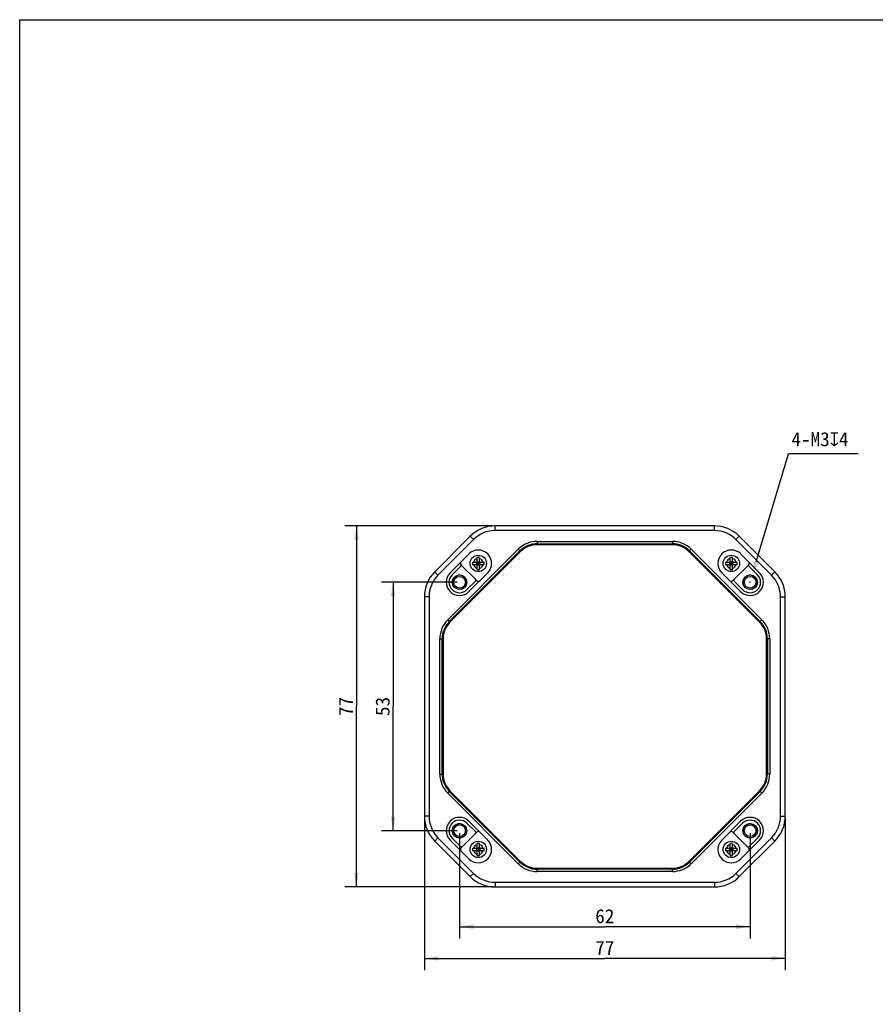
# Model space of a CAD drawing. Header units: millimetres. Extents: x 0 to 594, y 0 to 420.
# Tile 2 of 9: x 0 to 183, y 210 to 420. Entities that reach past the tile are written whole.
import ezdxf
from ezdxf.enums import TextEntityAlignment as Align

# ---------------------------------------------------------------- set-up
doc = ezdxf.new("R2010")
doc.units = ezdxf.units.MM
doc.header["$LTSCALE"] = 32.67
doc.header["$PDMODE"] = 3
doc.header["$PDSIZE"] = 8
doc.layers.get('0').update_dxf_attribs({"linetype": 'CONTINUOUS'})
doc.layers.get('Defpoints').update_dxf_attribs({"linetype": 'CONTINUOUS'})
doc.layers.add('00_COMPONENTS', color=7, linetype='CONTINUOUS')
doc.layers.add('51__DRAFT_DIMS', color=7, linetype='CONTINUOUS')
doc.styles.get("Standard").update_dxf_attribs({"font": 'simfang.ttf'})
doc.dimstyles.new('DIMSTYLE_1', dxfattribs={"dimtxt": 3, "dimasz": 3, "dimexe": 2.5, "dimexo": 0.5, "dimgap": 0.75, "dimtad": 1, "dimdsep": 46, "dimtxsty": 'STANDARD', "dimblk": '_FILLED', "dimblk1": '_FILLED', "dimblk2": '_FILLED', "dimcen": 0.09, "dimclrt": 3, "dimazin": 2, "dimtp": 0.3, "dimtm": 0.3, "dimtfac": 1, "dimtofl": 0, "dimtmove": 0, "dimatfit": 3, "dimldrblk": '_FILLED', "dimfxl": 1, "dimtolj": 1, "dimarcsym": 0})
doc.dimstyles.new('DIMSTYLE_2', dxfattribs={"dimtxt": 3, "dimasz": 3, "dimexe": 2.5, "dimexo": 0.5, "dimtad": 1, "dimdsep": 46, "dimtxsty": 'STANDARD', "dimblk": '_FILLED', "dimblk1": '_FILLED', "dimblk2": '_FILLED', "dimcen": 0.09, "dimclrt": 3, "dimazin": 2, "dimtp": 0.1, "dimtm": 0.1, "dimtfac": 1, "dimtofl": 0, "dimtmove": 0, "dimatfit": 1, "dimldrblk": '_FILLED', "dimfxl": 1, "dimtolj": 1, "dimarcsym": 0})

# ---------------------------------------------------------------- blocks, each defined once
blk = doc.blocks.new('_FILLED')
at = {"color": 0, "linetype": 'ByBlock'}
blk.add_solid([(0, 0), (-1, 0.167), (-1, -0.167)], dxfattribs=at)
blk = doc.blocks.new('*D20')
at = {"layer": '51__DRAFT_DIMS', "color": 4}
for p, q in [((86.36, 249.63), (86.36, 217.29)), ((163.36, 249.63), (163.36, 217.29)), ((86.36, 219.79), (124.86, 219.79)), ((163.36, 219.79), (124.86, 219.79))]:
    blk.add_line(p, q, dxfattribs=at)
at = {"layer": '51__DRAFT_DIMS', "color": 4, "xscale": 3, "yscale": 3, "zscale": 3, "rotation": 180}
blk.add_blockref('_FILLED', (86.36, 219.79), dxfattribs=at)
at = {"layer": '51__DRAFT_DIMS', "color": 4, "xscale": 3, "yscale": 3, "zscale": 3}
blk.add_blockref('_FILLED', (163.36, 219.79), dxfattribs=at)
at = {"layer": '51__DRAFT_DIMS', "color": 3}
blk.add_text('77', height=3, dxfattribs=at).set_placement((124.86, 220.54), align=Align.CENTER)
blk = doc.blocks.new('*D21')
at = {"layer": '51__DRAFT_DIMS', "color": 4}
for p, q in [((100.97, 312.03), (69.36, 312.03)), ((71.86, 312.03), (71.86, 273.53)), ((71.86, 235.03), (71.86, 273.53)), ((100.97, 235.03), (69.36, 235.03))]:
    blk.add_line(p, q, dxfattribs=at)
at = {"layer": '51__DRAFT_DIMS', "color": 4, "xscale": 3, "yscale": 3, "zscale": 3}
for p, rotation in [((71.86, 312.03), 90), ((71.86, 235.03), 270)]:
    blk.add_blockref('_FILLED', p, dxfattribs=dict(at, rotation=rotation))
at = {"layer": '51__DRAFT_DIMS', "color": 3}
blk.add_text('77', height=3, rotation=90, dxfattribs=at).set_placement((71.11, 273.53), align=Align.CENTER)
blk = doc.blocks.new('*D24')
at = {"layer": '51__DRAFT_DIMS', "color": 0, "lineweight": -2}
for p in [(157.15, 304.34), (178.95, 327.4)]:
    blk.add_line(p, (164.06, 327.4), dxfattribs=at)
at = {"layer": '51__DRAFT_DIMS', "color": 0}
for p, q in [((155.77, 300.03), (155.95, 300.03)), ((155.86, 299.94), (155.86, 300.12))]:
    blk.add_line(p, q, dxfattribs=at)
at = {"layer": 'Defpoints', "color": 0}
for p in [(156.29, 301.46), (155.43, 298.59)]:
    blk.add_point(p, dxfattribs=at)
at = {"layer": '51__DRAFT_DIMS', "color": 0, "linetype": 'ByBlock', "lineweight": -2, "xscale": 3, "yscale": 3, "zscale": 3, "rotation": 253.3222170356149}
blk.add_blockref('_FILLED', (156.29, 301.46), dxfattribs=at)
at = {"layer": '51__DRAFT_DIMS', "color": 3, "insert": (164.69, 332.03), "char_height": 3, "attachment_point": 1, "line_spacing_factor": 0.9}
blk.add_mtext('\\A1;{4-M3{\\fgdt;x}4}', dxfattribs=at)
blk = doc.blocks.new('*D25')
at = {"layer": '51__DRAFT_DIMS', "color": 4}
for p, q in [((93.36, 300.03), (77.19, 300.03)), ((79.69, 300.03), (79.69, 273.53)), ((79.69, 247.03), (79.69, 273.53)), ((93.36, 247.03), (77.19, 247.03))]:
    blk.add_line(p, q, dxfattribs=at)
at = {"layer": '51__DRAFT_DIMS', "color": 4, "xscale": 3, "yscale": 3, "zscale": 3}
for p, rotation in [((79.69, 300.03), 90), ((79.69, 247.03), 270)]:
    blk.add_blockref('_FILLED', p, dxfattribs=dict(at, rotation=rotation))
at = {"layer": '51__DRAFT_DIMS', "color": 3}
blk.add_text('53', height=3, rotation=90, dxfattribs=at).set_placement((78.94, 273.53), align=Align.CENTER)
blk = doc.blocks.new('*D26')
at = {"layer": '51__DRAFT_DIMS', "color": 4}
for p, q in [((93.86, 246.53), (93.86, 224.05)), ((155.86, 246.53), (155.86, 224.05)), ((93.86, 226.55), (124.86, 226.55)), ((155.86, 226.55), (124.86, 226.55))]:
    blk.add_line(p, q, dxfattribs=at)
at = {"layer": '51__DRAFT_DIMS', "color": 4, "xscale": 3, "yscale": 3, "zscale": 3, "rotation": 180}
blk.add_blockref('_FILLED', (93.86, 226.55), dxfattribs=at)
at = {"layer": '51__DRAFT_DIMS', "color": 4, "xscale": 3, "yscale": 3, "zscale": 3}
blk.add_blockref('_FILLED', (155.86, 226.55), dxfattribs=at)
at = {"layer": '51__DRAFT_DIMS', "color": 3}
blk.add_text('62', height=3, dxfattribs=at).set_placement((124.86, 227.3), align=Align.CENTER)

msp = doc.modelspace()

# ---------------------------------------------------------------- linework, layer by layer
at = {"color": 7}
for p, q in [((0, 0), (0, 420)), ((0, 420), (594, 420))]:
    msp.add_line(p, q, dxfattribs=at)
at = {"layer": '00_COMPONENTS', "color": 4}
for p, q in [((101.466, 311.027), (101.466, 312.027)), ((148.253, 311.027), (148.253, 312.027)), ((96.87, 309.123), (96.163, 309.83)), ((110.431, 308.727), (110.431, 308.227)), ((139.288, 308.727), (139.288, 308.227)), ((152.849, 309.123), (153.556, 309.83)), ((106.4, 307.057), (106.754, 306.704)), ((143.319, 307.057), (142.965, 306.704)), ((97.487, 304.322), (97.487, 303.731)), ((97.564, 304.399), (98.155, 304.399)), ((98.155, 303.654), (97.564, 303.654)), ((97.612, 304.027), (97.589, 304.049)), ((97.589, 304.004), (97.612, 304.027)), ((97.859, 304.274), (97.837, 304.297)), ((97.837, 303.757), (97.859, 303.779)), ((97.882, 304.297), (97.859, 304.274)), ((97.859, 303.779), (97.882, 303.757)), ((98.129, 304.049), (98.107, 304.027)), ((98.107, 304.027), (98.129, 304.004)), ((98.232, 303.731), (98.232, 304.322)), ((151.487, 304.322), (151.487, 303.731)), ((151.564, 304.399), (152.155, 304.399)), ((152.155, 303.654), (151.564, 303.654)), ((151.612, 304.027), (151.589, 304.049)), ((151.589, 304.004), (151.612, 304.027)), ((151.859, 304.274), (151.837, 304.297)), ((151.837, 303.757), (151.859, 303.779)), ((151.882, 304.297), (151.859, 304.274)), ((151.859, 303.779), (151.882, 303.757)), ((152.129, 304.049), (152.107, 304.027)), ((152.107, 304.027), (152.129, 304.004)), ((152.232, 303.731), (152.232, 304.322)), ((89.263, 301.516), (88.556, 302.224)), ((160.456, 301.516), (161.163, 302.224)), ((87.359, 296.92), (86.359, 296.92)), ((162.359, 296.92), (163.359, 296.92)), ((91.329, 291.986), (91.682, 291.633)), ((158.39, 291.986), (158.036, 291.633)), ((89.659, 287.956), (90.159, 287.956)), ((160.059, 287.956), (159.559, 287.956)), ((89.659, 259.098), (90.159, 259.098)), ((160.059, 259.098), (159.559, 259.098)), ((91.329, 255.067), (91.682, 255.421)), ((158.39, 255.067), (158.036, 255.421)), ((87.359, 250.133), (86.359, 250.133)), ((162.359, 250.133), (163.359, 250.133)), ((89.263, 245.537), (88.556, 244.83)), ((160.456, 245.537), (161.163, 244.83)), ((97.487, 243.322), (97.487, 242.731)), ((97.564, 243.399), (98.155, 243.399)), ((98.155, 242.654), (97.564, 242.654)), ((97.612, 243.027), (97.589, 243.049)), ((97.589, 243.004), (97.612, 243.027)), ((97.859, 243.274), (97.837, 243.297)), ((97.837, 242.757), (97.859, 242.779)), ((97.882, 243.297), (97.859, 243.274)), ((97.859, 242.779), (97.882, 242.757)), ((98.129, 243.049), (98.107, 243.027)), ((98.107, 243.027), (98.129, 243.004)), ((98.232, 242.731), (98.232, 243.322)), ((151.487, 243.322), (151.487, 242.731)), ((151.564, 243.399), (152.155, 243.399)), ((152.155, 242.654), (151.564, 242.654)), ((151.612, 243.027), (151.589, 243.049)), ((151.589, 243.004), (151.612, 243.027)), ((151.859, 243.274), (151.837, 243.297)), ((151.837, 242.757), (151.859, 242.779)), ((151.882, 243.297), (151.859, 243.274)), ((151.859, 242.779), (151.882, 242.757)), ((152.129, 243.049), (152.107, 243.027)), ((152.107, 243.027), (152.129, 243.004)), ((152.232, 242.731), (152.232, 243.322)), ((106.4, 239.996), (106.754, 240.35)), ((143.319, 239.996), (142.965, 240.35)), ((96.87, 237.931), (96.163, 237.224)), ((110.431, 238.327), (110.431, 238.827)), ((139.288, 238.327), (139.288, 238.827)), ((152.849, 237.931), (153.556, 237.224)), ((101.466, 236.027), (101.466, 235.027)), ((148.253, 236.027), (148.253, 235.027))]:
    msp.add_line(p, q, dxfattribs=at)
at = {"layer": '00_COMPONENTS', "color": 7}
for p, q in [((148.253, 312.027), (101.466, 312.027)), ((148.253, 311.027), (101.466, 311.027)), ((96.163, 309.83), (88.556, 302.224)), ((96.87, 309.123), (89.263, 301.516)), ((110.431, 308.727), (139.288, 308.727)), ((160.456, 301.516), (152.849, 309.123)), ((161.163, 302.224), (153.556, 309.83)), ((91.329, 291.986), (106.4, 307.057)), ((91.682, 291.633), (106.754, 306.704)), ((110.431, 308.227), (139.288, 308.227)), ((139.288, 308.027), (110.431, 308.027)), ((142.965, 306.704), (158.036, 291.633)), ((143.319, 307.057), (158.39, 291.986)), ((106.895, 306.562), (91.824, 291.491)), ((95.844, 306.042), (91.844, 302.042)), ((97.589, 304.497), (97.589, 305.285)), ((98.129, 304.497), (98.129, 305.285)), ((157.895, 291.491), (142.824, 306.562)), ((151.589, 304.497), (151.589, 305.285)), ((152.129, 304.497), (152.129, 305.285)), ((157.875, 302.042), (153.875, 306.042)), ((92.268, 301.618), (94.056, 303.406)), ((94.198, 303.689), (97.521, 300.365)), ((96.601, 304.297), (97.389, 304.297)), ((97.389, 303.757), (96.601, 303.757)), ((97.531, 304.355), (97.578, 304.309)), ((97.531, 303.698), (97.578, 303.745)), ((97.589, 303.885), (97.589, 304.169)), ((97.589, 304.027), (98.129, 304.027)), ((97.589, 302.768), (97.589, 303.557)), ((97.718, 304.297), (98.001, 304.297)), ((98.001, 303.757), (97.718, 303.757)), ((97.859, 303.757), (97.859, 304.297)), ((98.129, 304.169), (98.129, 303.885)), ((98.129, 302.768), (98.129, 303.557)), ((98.188, 304.355), (98.141, 304.309)), ((98.188, 303.698), (98.141, 303.745)), ((98.329, 304.297), (99.118, 304.297)), ((99.118, 303.757), (98.329, 303.757)), ((150.601, 304.297), (151.389, 304.297)), ((151.389, 303.757), (150.601, 303.757)), ((151.531, 304.355), (151.578, 304.309)), ((151.531, 303.698), (151.578, 303.745)), ((151.589, 303.885), (151.589, 304.169)), ((151.589, 304.027), (152.129, 304.027)), ((151.589, 302.768), (151.589, 303.557)), ((151.718, 304.297), (152.001, 304.297)), ((152.001, 303.757), (151.718, 303.757)), ((151.859, 303.757), (151.859, 304.297)), ((152.129, 304.169), (152.129, 303.885)), ((152.129, 302.768), (152.129, 303.557)), ((152.188, 304.355), (152.141, 304.309)), ((152.188, 303.698), (152.141, 303.745)), ((152.198, 300.365), (155.521, 303.689)), ((152.329, 304.297), (153.118, 304.297)), ((153.118, 303.757), (152.329, 303.757)), ((155.663, 303.406), (157.45, 301.618)), ((95.875, 298.012), (99.875, 302.012)), ((149.844, 302.012), (153.844, 298.012)), ((97.238, 300.224), (95.45, 298.436)), ((154.268, 298.436), (152.481, 300.224)), ((86.359, 296.92), (86.359, 250.133)), ((87.359, 296.92), (87.359, 250.133)), ((162.359, 250.133), (162.359, 296.92)), ((163.359, 250.133), (163.359, 296.92)), ((89.659, 259.098), (89.659, 287.956)), ((90.159, 259.098), (90.159, 287.956)), ((90.359, 287.956), (90.359, 259.098)), ((159.359, 259.098), (159.359, 287.956)), ((159.559, 287.956), (159.559, 259.098)), ((160.059, 287.956), (160.059, 259.098)), ((106.4, 239.996), (91.329, 255.067)), ((106.754, 240.35), (91.682, 255.421)), ((91.824, 255.562), (106.895, 240.491)), ((142.824, 240.491), (157.895, 255.562)), ((158.036, 255.421), (142.965, 240.35)), ((158.39, 255.067), (143.319, 239.996)), ((95.45, 248.618), (97.238, 246.83)), ((99.875, 245.042), (95.875, 249.042)), ((153.844, 249.042), (149.844, 245.042)), ((152.481, 246.83), (154.268, 248.618)), ((97.521, 246.689), (94.198, 243.365)), ((155.521, 243.365), (152.198, 246.689)), ((88.556, 244.83), (96.163, 237.224)), ((89.263, 245.537), (96.87, 237.931)), ((91.844, 245.012), (95.844, 241.012)), ((94.056, 243.648), (92.268, 245.436)), ((97.589, 243.497), (97.589, 244.285)), ((98.129, 243.497), (98.129, 244.285)), ((151.589, 243.497), (151.589, 244.285)), ((152.129, 243.497), (152.129, 244.285)), ((152.849, 237.931), (160.456, 245.537)), ((153.556, 237.224), (161.163, 244.83)), ((153.875, 241.012), (157.875, 245.012)), ((157.45, 245.436), (155.663, 243.648)), ((96.601, 243.297), (97.389, 243.297)), ((97.389, 242.757), (96.601, 242.757)), ((97.531, 243.355), (97.578, 243.309)), ((97.531, 242.698), (97.578, 242.745)), ((97.589, 242.885), (97.589, 243.169)), ((97.589, 243.027), (98.129, 243.027)), ((97.589, 241.768), (97.589, 242.557)), ((97.718, 243.297), (98.001, 243.297)), ((98.001, 242.757), (97.718, 242.757)), ((97.859, 242.757), (97.859, 243.297)), ((98.129, 243.169), (98.129, 242.885)), ((98.129, 241.768), (98.129, 242.557)), ((98.188, 243.355), (98.141, 243.309)), ((98.188, 242.698), (98.141, 242.745)), ((98.329, 243.297), (99.118, 243.297)), ((99.118, 242.757), (98.329, 242.757)), ((150.601, 243.297), (151.389, 243.297)), ((151.389, 242.757), (150.601, 242.757)), ((151.531, 243.355), (151.578, 243.309)), ((151.531, 242.698), (151.578, 242.745)), ((151.589, 242.885), (151.589, 243.169)), ((151.589, 243.027), (152.129, 243.027)), ((151.589, 241.768), (151.589, 242.557)), ((151.718, 243.297), (152.001, 243.297)), ((152.001, 242.757), (151.718, 242.757)), ((151.859, 242.757), (151.859, 243.297)), ((152.129, 243.169), (152.129, 242.885)), ((152.129, 241.768), (152.129, 242.557)), ((152.188, 243.355), (152.141, 243.309)), ((152.188, 242.698), (152.141, 242.745)), ((152.329, 243.297), (153.118, 243.297)), ((153.118, 242.757), (152.329, 242.757)), ((110.431, 239.027), (139.288, 239.027)), ((139.288, 238.827), (110.431, 238.827)), ((139.288, 238.327), (110.431, 238.327)), ((101.466, 236.027), (148.253, 236.027)), ((101.466, 235.027), (148.253, 235.027))]:
    msp.add_line(p, q, dxfattribs=at)
for points in [[(97.612, 304.027), (97.653, 304.026), (97.694, 304.027)], [(97.694, 304.027), (97.777, 304.027), (97.818, 304.027), (97.901, 304.026)], [(97.859, 304.274), (97.859, 304.234), (97.859, 304.192)], [(97.859, 304.192), (97.86, 304.109), (97.86, 304.068)], [(97.86, 303.861), (97.859, 303.944), (97.859, 303.986), (97.86, 304.068)], [(97.859, 303.779), (97.86, 303.82), (97.86, 303.861)], [(97.901, 304.026), (97.942, 304.027), (98.025, 304.027)], [(98.025, 304.027), (98.066, 304.027), (98.107, 304.027)], [(151.612, 304.027), (151.653, 304.026), (151.694, 304.027)], [(151.694, 304.027), (151.777, 304.027), (151.818, 304.027), (151.901, 304.026)], [(151.859, 304.274), (151.859, 304.234), (151.859, 304.192)], [(151.859, 304.192), (151.86, 304.109), (151.86, 304.068)], [(151.86, 303.861), (151.859, 303.944), (151.859, 303.986), (151.86, 304.068)], [(151.859, 303.779), (151.86, 303.82), (151.86, 303.861)], [(151.901, 304.026), (151.942, 304.027), (152.025, 304.027)], [(152.025, 304.027), (152.066, 304.027), (152.107, 304.027)], [(97.612, 243.027), (97.653, 243.026), (97.694, 243.027)], [(97.694, 243.027), (97.777, 243.027), (97.818, 243.027), (97.901, 243.026)], [(97.859, 243.274), (97.859, 243.234), (97.859, 243.192)], [(97.859, 243.192), (97.86, 243.109), (97.86, 243.068)], [(97.86, 242.861), (97.859, 242.944), (97.859, 242.986), (97.86, 243.068)], [(97.859, 242.779), (97.86, 242.82), (97.86, 242.861)], [(97.901, 243.026), (97.942, 243.027), (98.025, 243.027)], [(98.025, 243.027), (98.066, 243.027), (98.107, 243.027)], [(151.612, 243.027), (151.653, 243.026), (151.694, 243.027)], [(151.694, 243.027), (151.777, 243.027), (151.818, 243.027), (151.901, 243.026)], [(151.859, 243.274), (151.859, 243.234), (151.859, 243.192)], [(151.859, 243.192), (151.86, 243.109), (151.86, 243.068)], [(151.86, 242.861), (151.859, 242.944), (151.859, 242.986), (151.86, 243.068)], [(151.859, 242.779), (151.86, 242.82), (151.86, 242.861)], [(151.901, 243.026), (151.942, 243.027), (152.025, 243.027)], [(152.025, 243.027), (152.066, 243.027), (152.107, 243.027)]]:
    msp.add_lwpolyline(points, dxfattribs=at)
for centre, radius in [((97.859, 304.027), 1.75), ((151.859, 304.027), 1.75), ((93.859, 300.027), 1.55), ((93.859, 300.027), 1.25), ((155.859, 300.027), 1.55), ((155.859, 300.027), 1.25), ((93.859, 247.027), 1.55), ((93.859, 247.027), 1.25), ((155.859, 247.027), 1.55), ((155.859, 247.027), 1.25), ((97.859, 243.027), 1.75), ((151.859, 243.027), 1.75)]:
    msp.add_circle(centre, radius, dxfattribs=at)
for centre, radius, start, end in [((101.466, 304.527), 7.5, 90, 135), ((101.466, 304.527), 6.5, 90, 135), ((148.253, 304.527), 7.5, 45, 90), ((148.253, 304.527), 6.5, 45, 90), ((110.431, 303.027), 5.7, 90, 135), ((139.288, 303.027), 5.7, 45, 90), ((97.859, 304.027), 2.85, 315, 135), ((110.431, 303.027), 5.2, 90, 135), ((110.431, 303.027), 5, 90, 135), ((139.288, 303.027), 5.2, 45, 90), ((139.288, 303.027), 5, 45, 90), ((151.859, 304.027), 2.85, 45, 225), ((97.859, 300.449), 4.844, 86.80445, 93.19555), ((151.859, 300.449), 4.844, 86.80445, 93.19555), ((94.551, 304.042), 0.5, 135, 225), ((94.268, 303.194), 0.3, 45, 135), ((101.434, 304.031), 4.841, 176.85275, 180.05017), ((101.434, 304.023), 4.841, 179.94983, 183.14725), ((97.389, 304.497), 0.2, 270, 360), ((97.389, 303.557), 0.2, 0, 90), ((97.859, 307.604), 4.844, 266.80445, 273.19555), ((98.329, 304.497), 0.2, 180, 270), ((98.329, 303.557), 0.2, 90, 180), ((94.285, 304.031), 4.841, 359.94983, 3.14725), ((94.285, 304.023), 4.841, 356.85275, 0.05017), ((155.434, 304.031), 4.841, 176.85275, 180.05017), ((155.434, 304.023), 4.841, 179.94983, 183.14725), ((151.389, 304.497), 0.2, 270, 360), ((151.389, 303.557), 0.2, 0, 90), ((151.859, 307.604), 4.844, 266.80445, 273.19555), ((152.329, 304.497), 0.2, 180, 270), ((152.329, 303.557), 0.2, 90, 180), ((148.285, 304.031), 4.841, 359.94983, 3.14725), ((148.285, 304.023), 4.841, 356.85275, 0.05017), ((155.45, 303.194), 0.3, 45, 135), ((155.168, 304.042), 0.5, 315, 45), ((93.859, 296.92), 7.5, 135, 180), ((93.859, 296.92), 6.5, 135, 180), ((93.859, 300.027), 2.85, 135, 315), ((93.859, 300.027), 2.25, 135, 315), ((97.026, 300.436), 0.3, 315, 45), ((97.875, 300.719), 0.5, 225, 315), ((151.844, 300.719), 0.5, 225, 315), ((152.693, 300.436), 0.3, 135, 225), ((155.859, 300.027), 2.85, 225, 45), ((155.859, 300.027), 2.25, 225, 45), ((155.859, 296.92), 6.5, 0, 45), ((155.859, 296.92), 7.5, 0, 45), ((95.359, 287.956), 5.7, 135, 180), ((154.359, 287.956), 5.7, 0, 45), ((95.359, 287.956), 5.2, 135, 180), ((95.359, 287.956), 5, 135, 180), ((154.359, 287.956), 5, 0, 45), ((154.359, 287.956), 5.2, 0, 45), ((95.359, 259.098), 5.7, 180, 225), ((95.359, 259.098), 5.2, 180, 225), ((95.359, 259.098), 5, 180, 225), ((154.359, 259.098), 5, 315, 360), ((154.359, 259.098), 5.2, 315, 360), ((154.359, 259.098), 5.7, 315, 360), ((93.859, 250.133), 7.5, 180, 225), ((93.859, 250.133), 6.5, 180, 225), ((155.859, 250.133), 6.5, 315, 360), ((155.859, 250.133), 7.5, 315, 360), ((93.859, 247.027), 2.85, 45, 225), ((93.859, 247.027), 2.25, 45, 225), ((155.859, 247.027), 2.85, 315, 135), ((155.859, 247.027), 2.25, 315, 135), ((97.026, 246.618), 0.3, 315, 45), ((97.875, 246.335), 0.5, 45, 135), ((151.844, 246.335), 0.5, 45, 135), ((152.693, 246.618), 0.3, 135, 225), ((94.268, 243.86), 0.3, 225, 315), ((97.859, 243.027), 2.85, 225, 45), ((97.859, 239.449), 4.844, 86.80445, 93.19555), ((151.859, 243.027), 2.85, 135, 315), ((151.859, 239.449), 4.844, 86.80445, 93.19555), ((155.45, 243.86), 0.3, 225, 315), ((94.551, 243.012), 0.5, 135, 225), ((101.434, 243.031), 4.841, 176.85275, 180.05017), ((101.434, 243.023), 4.841, 179.94983, 183.14725), ((97.389, 243.497), 0.2, 270, 360), ((97.389, 242.557), 0.2, 0, 90), ((97.859, 246.604), 4.844, 266.80445, 273.19555), ((98.329, 243.497), 0.2, 180, 270), ((98.329, 242.557), 0.2, 90, 180), ((94.285, 243.031), 4.841, 359.94983, 3.14725), ((94.285, 243.023), 4.841, 356.85275, 0.05017), ((155.434, 243.031), 4.841, 176.85275, 180.05017), ((155.434, 243.023), 4.841, 179.94983, 183.14725), ((151.389, 243.497), 0.2, 270, 360), ((151.389, 242.557), 0.2, 0, 90), ((151.859, 246.604), 4.844, 266.80445, 273.19555), ((152.329, 243.497), 0.2, 180, 270), ((152.329, 242.557), 0.2, 90, 180), ((148.285, 243.031), 4.841, 359.94983, 3.14725), ((148.285, 243.023), 4.841, 356.85275, 0.05017), ((155.168, 243.012), 0.5, 315, 45), ((110.431, 244.027), 5.7, 225, 270), ((110.431, 244.027), 5.2, 225, 270), ((110.431, 244.027), 5, 225, 270), ((139.288, 244.027), 5, 270, 315), ((139.288, 244.027), 5.2, 270, 315), ((139.288, 244.027), 5.7, 270, 315), ((101.466, 242.527), 6.5, 225, 270), ((148.253, 242.527), 6.5, 270, 315), ((101.466, 242.527), 7.5, 225, 270), ((148.253, 242.527), 7.5, 270, 315)]:
    msp.add_arc(centre, radius, start, end, dxfattribs=at)
at = {"layer": '00_COMPONENTS', "color": 4}
for centre, radius, start, end in [((97.859, 304.027), 1.05, 104.9006, 165.0994), ((97.859, 304.027), 1.05, 14.9006, 75.0994), ((151.859, 304.027), 1.05, 104.9006, 165.0994), ((151.859, 304.027), 1.05, 14.9006, 75.0994), ((97.859, 304.027), 1.05, 194.9006, 255.0994), ((97.859, 304.027), 1.05, 284.9006, 345.0994), ((151.859, 304.027), 1.05, 194.9006, 255.0994), ((151.859, 304.027), 1.05, 284.9006, 345.0994), ((93.859, 300.027), 1.5, 255, 195), ((155.859, 300.027), 1.5, 255, 195), ((93.859, 247.027), 1.5, 255, 195), ((155.859, 247.027), 1.5, 255, 195), ((97.859, 243.027), 1.05, 104.9006, 165.0994), ((97.859, 243.027), 1.05, 14.9006, 75.0994), ((151.859, 243.027), 1.05, 104.9006, 165.0994), ((151.859, 243.027), 1.05, 14.9006, 75.0994), ((97.859, 243.027), 1.05, 194.9006, 255.0994), ((97.859, 243.027), 1.05, 284.9006, 345.0994), ((151.859, 243.027), 1.05, 194.9006, 255.0994), ((151.859, 243.027), 1.05, 284.9006, 345.0994)]:
    msp.add_arc(centre, radius, start, end, dxfattribs=at)
at = {"layer": '00_COMPONENTS', "color": 7}
for points, knots in [([(97.578, 304.309), (97.579, 304.297), (97.586, 304.25), (97.589, 304.204), (97.589, 304.169)], [0, 0, 0, 0, 0.2566215, 1, 1, 1, 1]), ([(97.718, 304.297), (97.706, 304.297), (97.659, 304.298), (97.613, 304.303), (97.578, 304.309)], [0, 0, 0, 0, 0.2429168, 1, 1, 1, 1]), ([(97.578, 303.745), (97.579, 303.757), (97.586, 303.803), (97.589, 303.85), (97.589, 303.885)], [0, 0, 0, 0, 0.2566215, 1, 1, 1, 1]), ([(97.718, 303.757), (97.706, 303.757), (97.659, 303.756), (97.613, 303.75), (97.578, 303.745)], [0, 0, 0, 0, 0.2429168, 1, 1, 1, 1]), ([(98.001, 304.297), (98.013, 304.297), (98.06, 304.298), (98.106, 304.303), (98.141, 304.309)], [0, 0, 0, 0, 0.2429168, 1, 1, 1, 1]), ([(98.001, 303.757), (98.013, 303.757), (98.06, 303.756), (98.106, 303.75), (98.141, 303.745)], [0, 0, 0, 0, 0.2429168, 1, 1, 1, 1]), ([(98.141, 304.309), (98.14, 304.297), (98.133, 304.25), (98.129, 304.204), (98.129, 304.169)], [0, 0, 0, 0, 0.2566215, 1, 1, 1, 1]), ([(98.141, 303.745), (98.14, 303.757), (98.133, 303.803), (98.129, 303.85), (98.129, 303.885)], [0, 0, 0, 0, 0.2566215, 1, 1, 1, 1]), ([(151.578, 304.309), (151.579, 304.297), (151.586, 304.25), (151.589, 304.204), (151.589, 304.169)], [0, 0, 0, 0, 0.2566215, 1, 1, 1, 1]), ([(151.718, 304.297), (151.706, 304.297), (151.659, 304.298), (151.613, 304.303), (151.578, 304.309)], [0, 0, 0, 0, 0.2429168, 1, 1, 1, 1]), ([(151.578, 303.745), (151.579, 303.757), (151.586, 303.803), (151.589, 303.85), (151.589, 303.885)], [0, 0, 0, 0, 0.2566215, 1, 1, 1, 1]), ([(151.718, 303.757), (151.706, 303.757), (151.659, 303.756), (151.613, 303.75), (151.578, 303.745)], [0, 0, 0, 0, 0.2429168, 1, 1, 1, 1]), ([(152.001, 304.297), (152.013, 304.297), (152.06, 304.298), (152.106, 304.303), (152.141, 304.309)], [0, 0, 0, 0, 0.2429168, 1, 1, 1, 1]), ([(152.001, 303.757), (152.013, 303.757), (152.06, 303.756), (152.106, 303.75), (152.141, 303.745)], [0, 0, 0, 0, 0.2429168, 1, 1, 1, 1]), ([(152.141, 304.309), (152.14, 304.297), (152.133, 304.25), (152.129, 304.204), (152.129, 304.169)], [0, 0, 0, 0, 0.2566215, 1, 1, 1, 1]), ([(152.141, 303.745), (152.14, 303.757), (152.133, 303.803), (152.129, 303.85), (152.129, 303.885)], [0, 0, 0, 0, 0.2566215, 1, 1, 1, 1]), ([(97.578, 243.309), (97.579, 243.297), (97.586, 243.25), (97.589, 243.204), (97.589, 243.169)], [0, 0, 0, 0, 0.2566215, 1, 1, 1, 1]), ([(97.718, 243.297), (97.706, 243.297), (97.659, 243.298), (97.613, 243.303), (97.578, 243.309)], [0, 0, 0, 0, 0.2429168, 1, 1, 1, 1]), ([(97.578, 242.745), (97.579, 242.757), (97.586, 242.803), (97.589, 242.85), (97.589, 242.885)], [0, 0, 0, 0, 0.2566215, 1, 1, 1, 1]), ([(97.718, 242.757), (97.706, 242.757), (97.659, 242.756), (97.613, 242.75), (97.578, 242.745)], [0, 0, 0, 0, 0.2429168, 1, 1, 1, 1]), ([(98.001, 243.297), (98.013, 243.297), (98.06, 243.298), (98.106, 243.303), (98.141, 243.309)], [0, 0, 0, 0, 0.2429168, 1, 1, 1, 1]), ([(98.001, 242.757), (98.013, 242.757), (98.06, 242.756), (98.106, 242.75), (98.141, 242.745)], [0, 0, 0, 0, 0.2429168, 1, 1, 1, 1]), ([(98.141, 243.309), (98.14, 243.297), (98.133, 243.25), (98.129, 243.204), (98.129, 243.169)], [0, 0, 0, 0, 0.2566215, 1, 1, 1, 1]), ([(98.141, 242.745), (98.14, 242.757), (98.133, 242.803), (98.129, 242.85), (98.129, 242.885)], [0, 0, 0, 0, 0.2566215, 1, 1, 1, 1]), ([(151.578, 243.309), (151.579, 243.297), (151.586, 243.25), (151.589, 243.204), (151.589, 243.169)], [0, 0, 0, 0, 0.2566215, 1, 1, 1, 1]), ([(151.718, 243.297), (151.706, 243.297), (151.659, 243.298), (151.613, 243.303), (151.578, 243.309)], [0, 0, 0, 0, 0.2429168, 1, 1, 1, 1]), ([(151.578, 242.745), (151.579, 242.757), (151.586, 242.803), (151.589, 242.85), (151.589, 242.885)], [0, 0, 0, 0, 0.2566215, 1, 1, 1, 1]), ([(151.718, 242.757), (151.706, 242.757), (151.659, 242.756), (151.613, 242.75), (151.578, 242.745)], [0, 0, 0, 0, 0.2429168, 1, 1, 1, 1]), ([(152.001, 243.297), (152.013, 243.297), (152.06, 243.298), (152.106, 243.303), (152.141, 243.309)], [0, 0, 0, 0, 0.2429168, 1, 1, 1, 1]), ([(152.001, 242.757), (152.013, 242.757), (152.06, 242.756), (152.106, 242.75), (152.141, 242.745)], [0, 0, 0, 0, 0.2429168, 1, 1, 1, 1]), ([(152.141, 243.309), (152.14, 243.297), (152.133, 243.25), (152.129, 243.204), (152.129, 243.169)], [0, 0, 0, 0, 0.2566215, 1, 1, 1, 1]), ([(152.141, 242.745), (152.14, 242.757), (152.133, 242.803), (152.129, 242.85), (152.129, 242.885)], [0, 0, 0, 0, 0.2566215, 1, 1, 1, 1])]:
    msp.add_open_spline(points, degree=3, knots=knots, dxfattribs=at)

# ---------------------------------------------------------------- dimensions: what is measured, and where the dimension line sits
at = {"layer": '51__DRAFT_DIMS', "color": 4}
dim = msp.add_diameter_dim_2p(p1=(155.429, 298.59), p2=(156.29, 301.464), text='{4-M<>{\\fgdt;x}4}', dimstyle='DIMSTYLE_2', override={"dimtih": 1, "dimtoh": 1, "dimpost": '<>'}, dxfattribs=at)
dim.commit()
dim.dimension.update_dxf_attribs({"geometry": '*D24', "text_midpoint": (171.816, 327.404), "dimtype": 163})
for base, p1, p2, angle, picture, middle in [((71.856, 312.027), (101.466, 235.027), (101.466, 312.027), 90, '*D21', (71.856, 273.506)), ((79.691, 247.027), (93.859, 300.027), (93.859, 247.027), 270, '*D25', (79.691, 273.489))]:
    dim = msp.add_linear_dim(base=base, p1=p1, p2=p2, angle=angle, dimstyle='DIMSTYLE_1', dxfattribs=at)
    dim.commit()
    dim.dimension.update_dxf_attribs({"geometry": picture, "text_midpoint": middle, "dimtype": 160})
for base, p1, p2, picture, middle in [((163.359, 219.785), (86.359, 250.133), (163.359, 250.133), '*D20', (124.839, 219.785)), ((155.859, 226.554), (93.859, 247.027), (155.859, 247.027), '*D26', (124.798, 226.554))]:
    dim = msp.add_linear_dim(base=base, p1=p1, p2=p2, dimstyle='DIMSTYLE_1', dxfattribs=at)
    dim.commit()
    dim.dimension.update_dxf_attribs({"geometry": picture, "text_midpoint": middle, "dimtype": 160})

doc.saveas('drawing.dxf')
